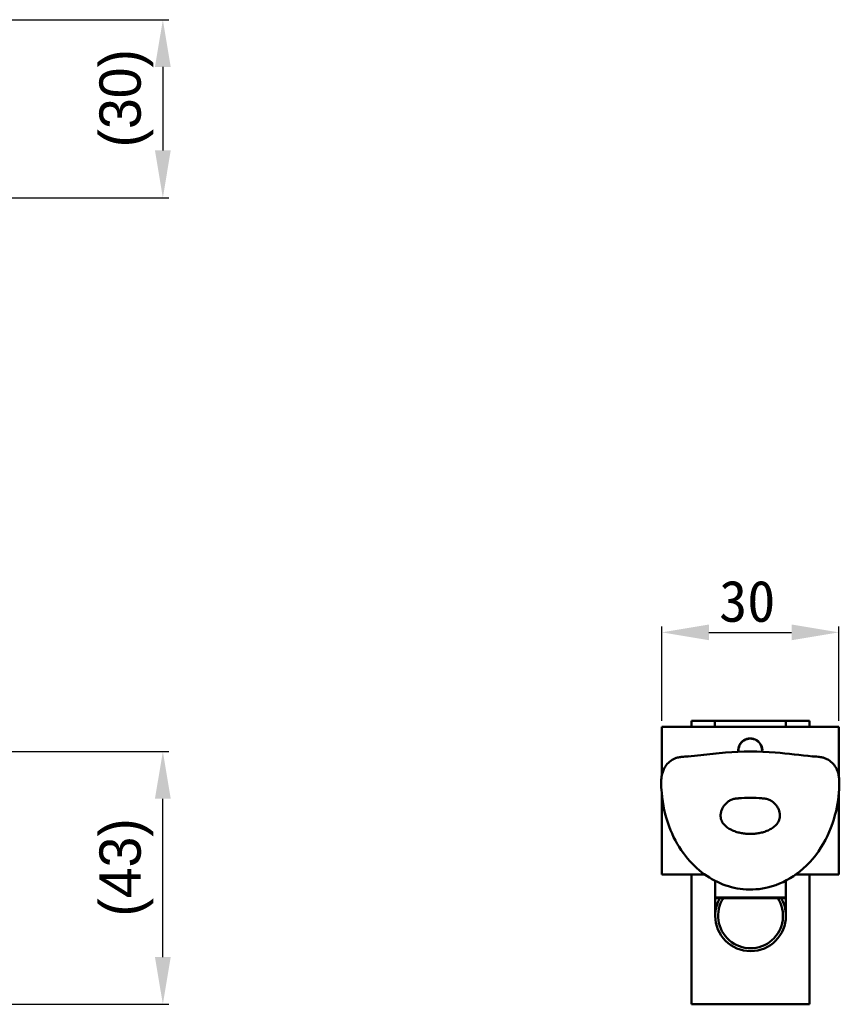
# Model space of a CAD drawing. Header units: millimetres. Extents: x 16 to 584, y 4 to 387.
# Tile 20 of 20: x 413 to 552, y 220 to 387. Entities that reach past the tile are written whole.
import ezdxf

# ---------------------------------------------------------------- set-up
doc = ezdxf.new("R2010")
doc.units = ezdxf.units.MM
doc.layers.add('Dimension (ISO)', color=7, linetype='Continuous', lineweight=25)
doc.layers.add('Visible (ISO)', color=7, linetype='Continuous', lineweight=50)
doc.styles.add('Note Text (JIS)', font='txt')
doc.dimstyles.new('Default (JIS)', dxfattribs={"dimtxt": 7, "dimasz": 8, "dimexe": 1, "dimexo": 1, "dimgap": 1.5, "dimtad": 1, "dimrnd": 1e-08, "dimdsep": 46, "dimtxsty": 'Note Text (JIS)', "dimcen": 0.09, "dimdle": 10, "dimclrd": 256, "dimclre": 256, "dimclrt": 256, "dimadec": 0, "dimazin": 2, "dimtfac": 0.5, "dimtmove": 0, "dimatfit": 3, "dimfxl": 1, "dimtolj": 1, "dimtzin": 0, "dimlwd": -1, "dimlwe": -1, "dimarcsym": 0})

# ---------------------------------------------------------------- blocks, each defined once
blk = doc.blocks.new('*D6')
at = {"layer": 'Defpoints', "color": 0}
for p in [(403.16, 262.59), (437.16, 262.59), (333.26, 219.76)]:
    blk.add_point(p, dxfattribs=at)
at = {"layer": 'Dimension (ISO)'}
for p, q in [((404.16, 262.59), (438.16, 262.59)), ((437.16, 227.76), (437.16, 254.59)), ((334.26, 219.76), (438.16, 219.76))]:
    blk.add_line(p, q, dxfattribs=at)
for points in [[(435.82, 254.59), (438.49, 254.59), (437.16, 262.59)], [(435.82, 227.76), (438.49, 227.76), (437.16, 219.76)]]:
    blk.add_solid(points, dxfattribs=at)
at = {"layer": 'Dimension (ISO)', "insert": (426.41, 229.86), "char_height": 7, "attachment_point": 1, "rotation": 90, "style": 'Note Text (JIS)'}
blk.add_mtext('\\A1; \\fメイリオ|b0|i0;\\H7.0000;(43)', dxfattribs=at)
blk = doc.blocks.new('*D7')
at = {"layer": 'Defpoints', "color": 0}
for p in [(394.43, 386.53), (394.43, 356.38), (437.16, 356.38)]:
    blk.add_point(p, dxfattribs=at)
at = {"layer": 'Dimension (ISO)'}
for p, q in [((395.43, 386.53), (438.16, 386.53)), ((437.16, 378.53), (437.16, 364.38)), ((395.43, 356.38), (438.16, 356.38))]:
    blk.add_line(p, q, dxfattribs=at)
for points in [[(435.82, 378.53), (438.49, 378.53), (437.16, 386.53)], [(435.82, 364.38), (438.49, 364.38), (437.16, 356.38)]]:
    blk.add_solid(points, dxfattribs=at)
at = {"layer": 'Dimension (ISO)', "insert": (426.41, 360.14), "char_height": 7, "attachment_point": 1, "rotation": 90, "style": 'Note Text (JIS)'}
blk.add_mtext('\\A1; \\fメイリオ|b0|i0;\\H7.0000;(30)', dxfattribs=at)
blk = doc.blocks.new('*D18')
at = {"layer": 'Defpoints', "color": 0}
for p in [(551.7, 282.76), (521.7, 266.76), (551.7, 266.76)]:
    blk.add_point(p, dxfattribs=at)
at = {"layer": 'Dimension (ISO)'}
for p, q in [((521.7, 267.76), (521.7, 283.76)), ((551.7, 267.76), (551.7, 283.76)), ((529.7, 282.76), (543.7, 282.76))]:
    blk.add_line(p, q, dxfattribs=at)
for points in [[(529.7, 284.09), (529.7, 281.43), (521.7, 282.76)], [(543.7, 284.09), (543.7, 281.43), (551.7, 282.76)]]:
    blk.add_solid(points, dxfattribs=at)
at = {"layer": 'Dimension (ISO)', "insert": (531.42, 291.55), "char_height": 7, "attachment_point": 1, "style": 'Note Text (JIS)'}
blk.add_mtext('\\A1;30', dxfattribs=at)

msp = doc.modelspace()

# ---------------------------------------------------------------- linework, layer by layer
at = {"layer": 'Visible (ISO)'}
for p, q in [((526.747, 266.759), (526.747, 267.759)), ((530.697, 267.759), (526.747, 267.759)), ((542.697, 267.759), (530.697, 267.759)), ((530.697, 266.914), (530.697, 267.759)), ((530.747, 266.914), (530.747, 266.759)), ((542.697, 267.759), (542.747, 267.759)), ((542.697, 266.759), (542.697, 267.759)), ((542.747, 266.759), (542.747, 267.759)), ((546.747, 267.759), (542.747, 267.759)), ((546.747, 267.759), (546.747, 266.759)), ((521.697, 258.442), (521.697, 266.759)), ((521.697, 266.759), (551.697, 266.759)), ((551.697, 266.759), (551.697, 258.443)), ((521.697, 241.759), (521.697, 255.433)), ((551.697, 255.444), (551.697, 241.759)), ((528.959, 241.759), (521.697, 241.759)), ((526.747, 241.759), (526.747, 219.759)), ((530.747, 234.759), (530.747, 240.664)), ((542.747, 240.718), (542.747, 234.759)), ((551.697, 241.759), (544.434, 241.759)), ((546.747, 219.759), (546.747, 241.759)), ((542.747, 237.859), (530.747, 237.859)), ((531.551, 237.759), (530.747, 237.759)), ((541.357, 237.759), (532.137, 237.759)), ((542.697, 237.759), (541.943, 237.759)), ((542.697, 237.759), (542.697, 237.859)), ((546.747, 219.759), (526.747, 219.759))]:
    msp.add_line(p, q, dxfattribs=at)
for centre, radius, start, end in [((536.697, 262.759), 2.05, 353.81979, 186.17268), ((536.697, 262.759), 2, 353.71983, 186.27252), ((536.747, 234.759), 6, 150, 180), ((536.747, 234.759), 5.5, 146.94427, 33.05573), ((536.747, 234.759), 6, 0, 30), ((536.747, 234.759), 6, 180, 0)]:
    msp.add_arc(centre, radius, start, end, dxfattribs=at)
for points, knots in [([(526.174, 261.76), (526.852, 261.824), (527.575, 261.902), (529.672, 262.133), (531.087, 262.294), (535.27, 262.636), (538.177, 262.633), (543.096, 262.228), (545.288, 261.942), (547.219, 261.76)], [0.0109376, 0.0109376, 0.0109376, 0.0109376, 0.2439312, 0.2439312, 0.6821273, 0.6821273, 1.5225993, 1.5225993, 2.1865329, 2.1865329, 2.1865329, 2.1865329]), ([(521.607, 257.458), (521.607, 257.901), (521.648, 258.212), (521.788, 258.894), (521.896, 259.291), (522.219, 259.913), (522.335, 260.101), (522.677, 260.549), (522.936, 260.808), (523.51, 261.217), (523.834, 261.379), (524.212, 261.503), (524.275, 261.521), (524.39, 261.552), (524.444, 261.565), (524.547, 261.587), (524.593, 261.595), (524.664, 261.608), (524.691, 261.612), (524.769, 261.624), (524.811, 261.63), (525.009, 261.658), (525.276, 261.694), (525.824, 261.742), (526.043, 261.756), (526.276, 261.765)], [0, 0, 0, 0, 0.2043795, 0.2043795, 0.3958374, 0.3958374, 0.4748261, 0.4748261, 0.5905136, 0.5905136, 0.6996871, 0.6996871, 0.7217929, 0.7217929, 0.7429092, 0.7429092, 0.7693633, 0.7693633, 0.7964067, 0.7964067, 0.8562978, 0.8562978, 1.0390491, 1.0390491, 1.1412066, 1.1412066, 1.1412066, 1.1412066]), ([(547.12, 261.764), (547.416, 261.754), (547.688, 261.733), (548.122, 261.691), (548.299, 261.668), (548.485, 261.644), (548.539, 261.637), (548.633, 261.623), (548.67, 261.618), (548.759, 261.603), (548.8, 261.596), (548.887, 261.578), (548.924, 261.57), (549.022, 261.547), (549.088, 261.53), (549.245, 261.483), (549.339, 261.451), (549.61, 261.344), (549.788, 261.256), (550.252, 260.974), (550.519, 260.748), (550.972, 260.242), (551.154, 259.959), (551.415, 259.442), (551.502, 259.205), (551.65, 258.709), (551.697, 258.464), (551.761, 258.024), (551.787, 257.759), (551.787, 257.458)], [0, 0, 0, 0, 0.1294291, 0.1294291, 0.2409322, 0.2409322, 0.3099797, 0.3099797, 0.3617125, 0.3617125, 0.3908416, 0.3908416, 0.4073969, 0.4073969, 0.431548, 0.431548, 0.4631911, 0.4631911, 0.5252368, 0.5252368, 0.6351954, 0.6351954, 0.7513425, 0.7513425, 0.8612602, 0.8612602, 1.0036367, 1.0036367, 1.1425094, 1.1425094, 1.1425094, 1.1425094]), ([(551.787, 257.458), (551.787, 255.826), (551.608, 254.136), (550.792, 250.58), (550.071, 248.684), (548.046, 245.182), (546.686, 243.537), (543.699, 241.141), (542.093, 240.264), (538.987, 239.319), (537.472, 239.132), (534.654, 239.29), (533.312, 239.586), (530.788, 240.565), (529.581, 241.262), (527.317, 243.02), (526.262, 244.129), (524.364, 246.722), (523.55, 248.265), (522.264, 251.698), (521.845, 253.649), (521.632, 256.202), (521.607, 256.834), (521.607, 257.458)], [0, 0, 0, 0, 0.5071847, 0.5071847, 1.1028983, 1.1028983, 1.7217568, 1.7217568, 2.2516006, 2.2516006, 2.6957859, 2.6957859, 3.0983654, 3.0983654, 3.5078845, 3.5078845, 3.9583796, 3.9583796, 4.4721396, 4.4721396, 5.0616054, 5.0616054, 5.2554439, 5.2554439, 5.2554439, 5.2554439]), ([(534.651, 254.644), (534.465, 254.642), (534.271, 254.622), (534.078, 254.582), (533.872, 254.539), (533.665, 254.474), (533.466, 254.386), (533.268, 254.298), (533.076, 254.187), (532.9, 254.058), (532.724, 253.929), (532.564, 253.78), (532.423, 253.62), (532.282, 253.46), (532.161, 253.288), (532.061, 253.111), (531.962, 252.935), (531.884, 252.755), (531.825, 252.579), (531.767, 252.403), (531.728, 252.232), (531.704, 252.072), (531.681, 251.911), (531.672, 251.762), (531.672, 251.629)], [0, 0, 0, 0, 0.1183343, 0.1183343, 0.1183343, 0.2442866, 0.2442866, 0.2442866, 0.3702388, 0.3702388, 0.3702388, 0.496191, 0.496191, 0.496191, 0.6221433, 0.6221433, 0.6221433, 0.7480955, 0.7480955, 0.7480955, 0.8740478, 0.8740478, 0.8740478, 1, 1, 1, 1]), ([(538.669, 254.648), (538.014, 254.712), (537.355, 254.745), (536.697, 254.745), (536.038, 254.745), (535.379, 254.712), (534.724, 254.648)], [0, 0, 0, 0, 0.5, 0.5, 0.5, 1, 1, 1, 1]), ([(541.722, 251.629), (541.722, 251.762), (541.713, 251.911), (541.689, 252.072), (541.665, 252.232), (541.626, 252.403), (541.568, 252.579), (541.51, 252.755), (541.432, 252.935), (541.332, 253.111), (541.233, 253.288), (541.112, 253.46), (540.971, 253.62), (540.83, 253.78), (540.669, 253.929), (540.493, 254.058), (540.317, 254.187), (540.126, 254.298), (539.927, 254.386), (539.728, 254.474), (539.522, 254.539), (539.316, 254.582), (539.122, 254.622), (538.929, 254.642), (538.743, 254.644)], [0, 0, 0, 0, 0.1259522, 0.1259522, 0.1259522, 0.2519045, 0.2519045, 0.2519045, 0.3778567, 0.3778567, 0.3778567, 0.5038089, 0.5038089, 0.5038089, 0.6297612, 0.6297612, 0.6297612, 0.7557134, 0.7557134, 0.7557134, 0.8816657, 0.8816657, 0.8816657, 1, 1, 1, 1])]:
    msp.add_open_spline(points, degree=3, knots=knots, dxfattribs=at)
for points in [[(547.117, 261.765), (547.118, 261.764), (547.119, 261.764), (547.12, 261.764)], [(534.651, 254.644), (534.675, 254.644), (534.7, 254.645), (534.724, 254.648)], [(538.669, 254.648), (538.694, 254.645), (538.718, 254.644), (538.743, 254.644)], [(531.672, 251.629), (531.672, 251.336), (531.813, 250.788), (532.303, 250.113), (532.951, 249.588), (533.679, 249.197), (534.435, 248.921), (535.195, 248.739), (535.948, 248.636), (536.697, 248.603), (537.445, 248.636), (538.199, 248.739), (538.958, 248.921), (539.715, 249.197), (540.442, 249.588), (541.091, 250.113), (541.58, 250.788), (541.722, 251.336), (541.722, 251.629)]]:
    msp.add_open_spline(points, degree=3, dxfattribs=at)
for points, weights in [([(532.137, 237.759), (531.857, 237.759), (531.551, 237.759)], [1, 1.02742182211, 1.05285111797]), ([(541.943, 237.759), (541.637, 237.759), (541.357, 237.759)], [1.05285111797, 1.02742182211, 1])]:
    msp.add_rational_spline(points, weights, degree=2, dxfattribs=at)

# ---------------------------------------------------------------- dimensions: what is measured, and where the dimension line sits
at = {"layer": 'Dimension (ISO)'}
for base, p1, p2, text, picture, middle in [((437.156, 356.383), (394.43, 386.533), (394.43, 356.383), ' \\fメイリオ|b0|i0;\\H7.0000;(30)', '*D7', (437.156, 371.458)), ((437.156, 262.593), (333.255, 219.759), (403.156, 262.593), ' \\fメイリオ|b0|i0;\\H7.0000;(43)', '*D6', (437.156, 241.176))]:
    dim = msp.add_linear_dim(base=base, p1=p1, p2=p2, angle=90, text=text, dimstyle='Default (JIS)', override={"dimgap": 1.5, "dimdec": 2, "dimtol": 0, "dimlim": 0, "dimtp": 0, "dimtm": 0, "dimtdec": 2, "dimtofl": 0, "dimatfit": 1}, dxfattribs=at)
    dim.commit()
    dim.dimension.update_dxf_attribs({"geometry": picture, "text_midpoint": middle, "dimtype": 160})
dim = msp.add_linear_dim(base=(551.697, 282.759), p1=(521.697, 266.759), p2=(551.697, 266.759), angle=180, dimstyle='Default (JIS)', override={"dimgap": 1.5, "dimdec": 2, "dimtol": 0, "dimlim": 0, "dimtp": 0, "dimtm": 0, "dimtdec": 2, "dimtofl": 0, "dimatfit": 1}, dxfattribs=at)
dim.commit()
dim.dimension.update_dxf_attribs({"geometry": '*D18', "text_midpoint": (536.697, 282.759), "dimtype": 160})

doc.saveas('drawing.dxf')
